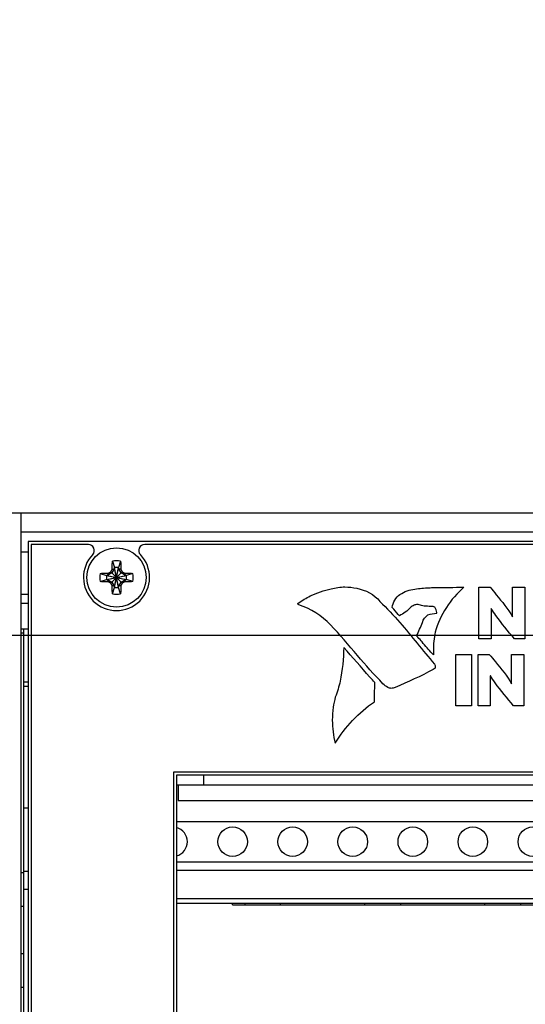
# Model space of a CAD drawing. Header units: inches. Extents: x 0 to 34, y 0 to 22.
# Tile 42 of 84: x 25.44 to 25.861, y 15.586 to 16.406. Entities that reach past the tile are written whole.
import ezdxf

# ---------------------------------------------------------------- set-up
doc = ezdxf.new("R2010")
doc.units = ezdxf.units.IN
doc.header["$LTSCALE"] = 1.87
doc.header["$MEASUREMENT"] = 0
doc.layers.get('0').update_dxf_attribs({"linetype": 'CONTINUOUS'})
doc.layers.add('DATUMCURVES', color=7, linetype='CONTINUOUS')
doc.layers.add('DIMENSIONS', color=7, linetype='CONTINUOUS')
doc.styles.get("Standard").update_dxf_attribs({"font": 'txt', "width": 0.8})
doc.dimstyles.new('DIMSTYLE_2', dxfattribs={"dimtxt": 0.125, "dimasz": 0.18, "dimexe": 0.18, "dimexo": 0.0625, "dimgap": 0.09, "dimtad": 0, "dimtih": 1, "dimtoh": 1, "dimlfac": 4, "dimzin": 4, "dimdsep": 46, "dimtxsty": 'STANDARD', "dimblk": '_FILLED', "dimblk1": '_FILLED', "dimblk2": '_FILLED', "dimcen": 0.09, "dimadec": 0, "dimazin": 0, "dimtp": 0.01, "dimtm": 0.01, "dimtfac": 1, "dimtofl": 0, "dimtmove": 0, "dimatfit": 3, "dimldrblk": '_FILLED', "dimfxl": 1, "dimtolj": 1, "dimtzin": 4, "dimarcsym": 0})

# ---------------------------------------------------------------- blocks, each defined once
blk = doc.blocks.new('_FILLED')
at = {"color": 0, "linetype": 'BYBLOCK'}
blk.add_solid([(0, 0), (-1, 0.1736), (-1, -0.1736)], dxfattribs=at)
blk = doc.blocks.new('*D12')
at = {"layer": 'DIMENSIONS', "color": 2, "linetype": 'CONTINUOUS'}
for p, q in [((25.38437, 16.04483), (25.38437, 18.36983)), ((29.68937, 16.05733), (29.68937, 18.36983)), ((25.38437, 18.24483), (26.51169, 18.24483)), ((29.68937, 18.24483), (27.96169, 18.24483))]:
    blk.add_line(p, q, dxfattribs=at)
at = {"layer": 'DIMENSIONS', "color": 2, "linetype": 'CONTINUOUS', "xscale": 0.18, "yscale": 0.18, "zscale": 0.18, "rotation": 180}
blk.add_blockref('_FILLED', (25.38437, 18.24483), dxfattribs=at)
at = {"layer": 'DIMENSIONS', "color": 2, "linetype": 'CONTINUOUS', "xscale": 0.18, "yscale": 0.18, "zscale": 0.18}
blk.add_blockref('_FILLED', (29.68937, 18.24483), dxfattribs=at)
at = {"layer": 'DIMENSIONS', "color": 2, "linetype": 'CONTINUOUS', "width": 0.8}
for s, p in [('[', (27.19919, 18.18233)), (']', (27.79919, 18.18233)), ('17.22', (26.57419, 18.18233)), ('437.4', (27.29919, 18.18233))]:
    blk.add_text(s, height=0.125, dxfattribs=at).set_placement(p)
blk = doc.blocks.new('*D14')
at = {"layer": 'DIMENSIONS', "color": 2, "linetype": 'CONTINUOUS'}
for p, q in [((25.38437, 16.05733), (25.38437, 16.86983)), ((27.36759, 15.9479), (27.36759, 16.86983)), ((25.38437, 16.74483), (25.02437, 16.74483)), ((27.36759, 16.74483), (27.72759, 16.74483))]:
    blk.add_line(p, q, dxfattribs=at)
at = {"layer": 'DIMENSIONS', "color": 2, "linetype": 'CONTINUOUS', "xscale": 0.18, "yscale": 0.18, "zscale": 0.18}
blk.add_blockref('_FILLED', (25.38437, 16.74483), dxfattribs=at)
at = {"layer": 'DIMENSIONS', "color": 2, "linetype": 'CONTINUOUS', "xscale": 0.18, "yscale": 0.18, "zscale": 0.18, "rotation": 180}
blk.add_blockref('_FILLED', (27.36759, 16.74483), dxfattribs=at)
at = {"layer": 'DIMENSIONS', "color": 2, "linetype": 'CONTINUOUS', "width": 0.8}
for s, p in [('[', (26.22707, 16.68233)), (']', (26.82707, 16.68233)), ('7.93', (25.70207, 16.68233)), ('201.5', (26.32707, 16.68233))]:
    blk.add_text(s, height=0.125, dxfattribs=at).set_placement(p)
blk = doc.blocks.new('*D22')
at = {"layer": 'DIMENSIONS', "color": 2, "linetype": 'CONTINUOUS'}
for p, q in [((24.62437, 16.74483), (24.44296, 16.74483)), ((24.62437, 15.99483), (24.62437, 16.74483)), ((25.32187, 15.99483), (24.49937, 15.99483)), ((27.31259, 15.8929), (24.49937, 15.8929)), ((24.62437, 15.8929), (24.62437, 15.5329))]:
    blk.add_line(p, q, dxfattribs=at)
at = {"layer": 'DIMENSIONS', "color": 2, "linetype": 'CONTINUOUS', "xscale": 0.18, "yscale": 0.18, "zscale": 0.18}
for p, rotation in [((24.62437, 15.99483), 270), ((24.62437, 15.8929), 90)]:
    blk.add_blockref('_FILLED', p, dxfattribs=dict(at, rotation=rotation))
at = {"layer": 'DIMENSIONS', "color": 2, "linetype": 'CONTINUOUS', "width": 0.8}
for s, p in [('[', (23.78046, 16.68233)), (']', (24.28046, 16.68233)), ('.41', (23.35546, 16.68233)), ('10.4', (23.88046, 16.68233))]:
    blk.add_text(s, height=0.125, dxfattribs=at).set_placement(p)
blk = doc.blocks.new('*D23')
at = {"layer": 'DIMENSIONS', "color": 2, "linetype": 'CONTINUOUS'}
for p, q in [((23.69437, 15.99483), (23.69437, 16.35483)), ((25.32187, 15.99483), (23.56937, 15.99483)), ((28.25111, 15.48955), (23.56937, 15.48955)), ((23.69437, 15.48955), (23.69437, 15.12955))]:
    blk.add_line(p, q, dxfattribs=at)
at = {"layer": 'DIMENSIONS', "color": 2, "linetype": 'CONTINUOUS', "xscale": 0.18, "yscale": 0.18, "zscale": 0.18}
for p, rotation in [((23.69437, 15.99483), 270), ((23.69437, 15.48955), 90)]:
    blk.add_blockref('_FILLED', p, dxfattribs=dict(at, rotation=rotation))
at = {"layer": 'DIMENSIONS', "color": 2, "linetype": 'CONTINUOUS', "width": 0.8}
for s, p in [('2.02', (23.39437, 15.79797)), ('[', (23.39437, 15.61047)), (']', (23.89437, 15.61047)), ('51.3', (23.49437, 15.61047))]:
    blk.add_text(s, height=0.125, dxfattribs=at).set_placement(p)
blk = doc.blocks.new('*D24')
at = {"layer": 'DIMENSIONS', "color": 2, "linetype": 'CONTINUOUS'}
for p, q in [((22.94437, 15.99483), (22.94437, 16.35483)), ((25.32187, 15.99483), (22.81937, 15.99483)), ((28.27959, 14.9938), (22.81937, 14.9938)), ((22.94437, 14.9938), (22.94437, 14.6338))]:
    blk.add_line(p, q, dxfattribs=at)
at = {"layer": 'DIMENSIONS', "color": 2, "linetype": 'CONTINUOUS', "xscale": 0.18, "yscale": 0.18, "zscale": 0.18}
for p, rotation in [((22.94437, 15.99483), 270), ((22.94437, 14.9938), 90)]:
    blk.add_blockref('_FILLED', p, dxfattribs=dict(at, rotation=rotation))
at = {"layer": 'DIMENSIONS', "color": 2, "linetype": 'CONTINUOUS', "width": 0.8}
for s, p in [('4.00', (22.59437, 15.3653)), ('[', (22.59437, 15.1778)), (']', (23.19437, 15.1778)), ('101.7', (22.69437, 15.1778))]:
    blk.add_text(s, height=0.125, dxfattribs=at).set_placement(p)

msp = doc.modelspace()

# ---------------------------------------------------------------- linework, layer by layer
at = {"color": 7, "linetype": 'CONTINUOUS'}
for p, q in [((29.69687, 15.99483), (25.38437, 15.99483)), ((25.44062, 15.99483), (25.44062, 14.25233)), ((25.44062, 15.97933), (29.64062, 15.97933)), ((25.44687, 15.97133), (25.44687, 14.26833)), ((27.84387, 15.97133), (25.44687, 15.97133)), ((25.44937, 15.96883), (25.44937, 14.27083)), ((25.49692, 15.96883), (25.44937, 15.96883)), ((27.74692, 15.96883), (25.54382, 15.96883)), ((25.44062, 15.96258), (25.44687, 15.96258)), ((25.51696, 15.95481), (25.51865, 15.94956)), ((25.52378, 15.95481), (25.52209, 15.94956)), ((25.50689, 15.94474), (25.51213, 15.94305)), ((25.51652, 15.94518), (25.51282, 15.94305)), ((25.51282, 15.94305), (25.51378, 15.94501)), ((25.51562, 15.93657), (25.52513, 15.94608)), ((25.51562, 15.94608), (25.52513, 15.93657)), ((25.51865, 15.94888), (25.51652, 15.94518)), ((25.51669, 15.94792), (25.51865, 15.94888)), ((25.51865, 15.93309), (25.52209, 15.94956)), ((25.51865, 15.94956), (25.51865, 15.94888)), ((25.52209, 15.93309), (25.51865, 15.94956)), ((25.51865, 15.93378), (25.52209, 15.94888)), ((25.52209, 15.93378), (25.51865, 15.94888)), ((25.52209, 15.94888), (25.52209, 15.94956)), ((25.52423, 15.94518), (25.52209, 15.94888)), ((25.52405, 15.94792), (25.52209, 15.94888)), ((25.52792, 15.94305), (25.52423, 15.94518)), ((25.52696, 15.94501), (25.52792, 15.94305)), ((25.53385, 15.94474), (25.52861, 15.94305)), ((25.50689, 15.93792), (25.51213, 15.93961)), ((25.51213, 15.94305), (25.52861, 15.93961)), ((25.51282, 15.94305), (25.51213, 15.94305)), ((25.51213, 15.93961), (25.52861, 15.94305)), ((25.51213, 15.93961), (25.51282, 15.93961)), ((25.51282, 15.94305), (25.52792, 15.93961)), ((25.51282, 15.93961), (25.52792, 15.94305)), ((25.51378, 15.93765), (25.51282, 15.93961)), ((25.51282, 15.93961), (25.51652, 15.93747)), ((25.51652, 15.93747), (25.51865, 15.93378)), ((25.52209, 15.93378), (25.52423, 15.93747)), ((25.52423, 15.93747), (25.52792, 15.93961)), ((25.52792, 15.93961), (25.52696, 15.93765)), ((25.52861, 15.94305), (25.52792, 15.94305)), ((25.52792, 15.93961), (25.52861, 15.93961)), ((25.53385, 15.93792), (25.52861, 15.93961)), ((25.44062, 15.92758), (25.44687, 15.92758)), ((25.51865, 15.93378), (25.51669, 15.93474)), ((25.51696, 15.92785), (25.51865, 15.93309)), ((25.51865, 15.93378), (25.51865, 15.93309)), ((25.52405, 15.93474), (25.52209, 15.93378)), ((25.52209, 15.93309), (25.52209, 15.93378)), ((25.52378, 15.92785), (25.52209, 15.93309)), ((25.44687, 15.91955), (25.44062, 15.91955)), ((25.44687, 15.89833), (25.44062, 15.89833)), ((25.44062, 15.89533), (25.44312, 15.89533)), ((25.44312, 15.14326), (25.44312, 15.89833)), ((25.44312, 15.85433), (25.44687, 15.85433)), ((25.44312, 15.85076), (25.44687, 15.85076)), ((25.56787, 15.77933), (25.56787, 14.46533)), ((27.77587, 15.77933), (25.56787, 15.77933)), ((25.57037, 15.77668), (25.57037, 14.48209)), ((27.77337, 15.77668), (25.57037, 15.77668)), ((25.59312, 15.76859), (25.59312, 15.77668)), ((25.57037, 15.76859), (27.77337, 15.76859)), ((25.57178, 15.76859), (25.57178, 15.7558)), ((25.57178, 15.7558), (27.76128, 15.7558)), ((25.44687, 15.74933), (25.44312, 15.74933)), ((25.57037, 15.73814), (27.77337, 15.73814)), ((25.57037, 15.70468), (27.77337, 15.70468)), ((25.57037, 15.69773), (27.77337, 15.69773)), ((25.44062, 15.69583), (25.44312, 15.69583)), ((25.44312, 15.69683), (25.44687, 15.69683)), ((25.44312, 15.68183), (25.44687, 15.68183)), ((25.57037, 15.67411), (27.77337, 15.67411)), ((25.44062, 15.66783), (25.44312, 15.66783)), ((25.57037, 15.67017), (27.77337, 15.67017)), ((25.61703, 15.6688), (25.61703, 15.67017)), ((25.61703, 15.6688), (25.9661, 15.6688)), ((25.62753, 15.6688), (25.62753, 15.67017)), ((25.65703, 15.6688), (25.65703, 15.67017)), ((25.72703, 15.6688), (25.72703, 15.67017)), ((25.75703, 15.6688), (25.75703, 15.67017)), ((25.82703, 15.6688), (25.82703, 15.67017)), ((25.85703, 15.6688), (25.85703, 15.67017)), ((25.44062, 15.62833), (25.44312, 15.62833)), ((25.44062, 15.60033), (25.44312, 15.60033))]:
    msp.add_line(p, q, dxfattribs=at)
for centre, radius in [((25.52037, 15.94133), 0.02461), ((25.61703, 15.72135), 0.0123), ((25.66703, 15.72135), 0.0123), ((25.71703, 15.72135), 0.0123), ((25.76703, 15.72135), 0.0123), ((25.81703, 15.72135), 0.0123), ((25.86703, 15.72135), 0.0123)]:
    msp.add_circle(centre, radius, dxfattribs=at)
for centre, radius, start, end in [((25.49692, 15.96383), 0.005, 316.18694, 90), ((25.54382, 15.96383), 0.005, 90, 223.81306), ((25.52037, 15.94133), 0.0275, 136.18694, 43.81306), ((25.52037, 15.94133), 0.01391, 75.81313, 104.18687), ((25.52037, 15.94133), 0.01391, 165.81313, 194.18687), ((25.52037, 15.94133), 0.00842, 78.18933, 101.81067), ((25.52037, 15.94133), 0.01391, 345.81313, 14.18687), ((25.52037, 15.94133), 0.00842, 168.18933, 191.81067), ((25.52037, 15.94133), 0.00842, 348.18933, 11.81067), ((25.52037, 15.94133), 0.01391, 255.81313, 284.18687), ((25.52037, 15.94133), 0.00842, 258.18933, 281.81067), ((25.56703, 15.72135), 0.0123, 286.00401, 73.99599)]:
    msp.add_arc(centre, radius, start, end, dxfattribs=at)
for points, knots in [([(25.51674, 15.94971), (25.51674, 15.94999), (25.51676, 15.95057), (25.51679, 15.9515), (25.51684, 15.95252), (25.51689, 15.95363), (25.51694, 15.95441), (25.51696, 15.95481)], [0, 0, 0, 0, 0.164165, 0.344085, 0.543583, 0.764145, 1, 1, 1, 1]), ([(25.52378, 15.95481), (25.5238, 15.95442), (25.52385, 15.95365), (25.52391, 15.95254), (25.52395, 15.95151), (25.52398, 15.95058), (25.524, 15.94999), (25.52401, 15.94971)], [0, 0, 0, 0, 0.230581, 0.451478, 0.653011, 0.834737, 1, 1, 1, 1]), ([(25.50689, 15.94474), (25.50728, 15.94476), (25.50805, 15.94481), (25.50916, 15.94486), (25.51019, 15.9449), (25.51112, 15.94494), (25.51171, 15.94496), (25.51199, 15.94496)], [0, 0, 0, 0, 0.230581, 0.451477, 0.653011, 0.834737, 1, 1, 1, 1]), ([(25.51199, 15.94496), (25.51221, 15.94497), (25.51262, 15.94498), (25.51322, 15.94499), (25.5136, 15.945), (25.51378, 15.94501)], [0, 0, 0, 0, 0.363242, 0.695392, 1, 1, 1, 1]), ([(25.51378, 15.94501), (25.51393, 15.9451), (25.51424, 15.94528), (25.5147, 15.94555), (25.51516, 15.94581), (25.51547, 15.94599), (25.51562, 15.94608)], [0, 0, 0, 0, 0.250891, 0.501855, 0.751823, 1, 1, 1, 1]), ([(25.51562, 15.94608), (25.51571, 15.94623), (25.51589, 15.94654), (25.51615, 15.947), (25.51642, 15.94746), (25.5166, 15.94777), (25.51669, 15.94792)], [0, 0, 0, 0, 0.249089, 0.499407, 0.750091, 1, 1, 1, 1]), ([(25.51669, 15.94792), (25.5167, 15.9481), (25.51671, 15.94848), (25.51672, 15.94908), (25.51673, 15.94949), (25.51674, 15.94971)], [0, 0, 0, 0, 0.304476, 0.636203, 1, 1, 1, 1]), ([(25.52401, 15.94971), (25.52401, 15.94949), (25.52402, 15.94908), (25.52404, 15.94848), (25.52405, 15.9481), (25.52405, 15.94792)], [0, 0, 0, 0, 0.363282, 0.695398, 1, 1, 1, 1]), ([(25.52405, 15.94792), (25.52414, 15.94777), (25.52432, 15.94746), (25.52459, 15.947), (25.52486, 15.94654), (25.52504, 15.94623), (25.52513, 15.94608)], [0, 0, 0, 0, 0.25105, 0.502031, 0.751928, 1, 1, 1, 1]), ([(25.52513, 15.94608), (25.52528, 15.94599), (25.52558, 15.94581), (25.52604, 15.94555), (25.5265, 15.94528), (25.52681, 15.9451), (25.52696, 15.94501)], [0, 0, 0, 0, 0.249088, 0.499406, 0.75009, 1, 1, 1, 1]), ([(25.52696, 15.94501), (25.52715, 15.945), (25.52753, 15.94499), (25.52812, 15.94498), (25.52854, 15.94497), (25.52875, 15.94496)], [0, 0, 0, 0, 0.304476, 0.636203, 1, 1, 1, 1]), ([(25.52875, 15.94496), (25.52903, 15.94496), (25.52962, 15.94494), (25.53054, 15.94491), (25.53156, 15.94486), (25.53268, 15.94481), (25.53345, 15.94476), (25.53385, 15.94474)], [0, 0, 0, 0, 0.164165, 0.344085, 0.543582, 0.764145, 1, 1, 1, 1]), ([(25.51199, 15.93769), (25.51171, 15.9377), (25.51112, 15.93772), (25.5102, 15.93775), (25.50918, 15.93779), (25.50807, 15.93785), (25.50729, 15.93789), (25.50689, 15.93792)], [0, 0, 0, 0, 0.164165, 0.344085, 0.543582, 0.764145, 1, 1, 1, 1]), ([(25.51378, 15.93765), (25.5136, 15.93765), (25.51322, 15.93766), (25.51262, 15.93768), (25.51221, 15.93769), (25.51199, 15.93769)], [0, 0, 0, 0, 0.304476, 0.636203, 1, 1, 1, 1]), ([(25.51562, 15.93657), (25.51547, 15.93666), (25.51516, 15.93684), (25.5147, 15.93711), (25.51424, 15.93738), (25.51393, 15.93756), (25.51378, 15.93765)], [0, 0, 0, 0, 0.249176, 0.499554, 0.750223, 1, 1, 1, 1]), ([(25.51669, 15.93474), (25.5166, 15.93489), (25.51642, 15.9352), (25.51615, 15.93566), (25.51588, 15.93612), (25.51571, 15.93642), (25.51562, 15.93657)], [0, 0, 0, 0, 0.251028, 0.502007, 0.751913, 1, 1, 1, 1]), ([(25.52513, 15.93657), (25.52504, 15.93642), (25.52486, 15.93611), (25.52459, 15.93565), (25.52432, 15.9352), (25.52414, 15.93489), (25.52405, 15.93474)], [0, 0, 0, 0, 0.249176, 0.499553, 0.750223, 1, 1, 1, 1]), ([(25.52696, 15.93765), (25.52681, 15.93756), (25.5265, 15.93738), (25.52604, 15.93711), (25.52558, 15.93684), (25.52528, 15.93666), (25.52513, 15.93657)], [0, 0, 0, 0, 0.251029, 0.502008, 0.751914, 1, 1, 1, 1]), ([(25.52875, 15.93769), (25.52854, 15.93769), (25.52812, 15.93768), (25.52753, 15.93766), (25.52715, 15.93765), (25.52696, 15.93765)], [0, 0, 0, 0, 0.363242, 0.695391, 1, 1, 1, 1]), ([(25.53385, 15.93792), (25.53346, 15.93789), (25.53269, 15.93785), (25.53159, 15.93779), (25.53056, 15.93775), (25.52963, 15.93772), (25.52904, 15.9377), (25.52875, 15.93769)], [0, 0, 0, 0, 0.230581, 0.451477, 0.653011, 0.834737, 1, 1, 1, 1]), ([(25.51674, 15.93294), (25.51673, 15.93316), (25.51672, 15.93358), (25.51671, 15.93417), (25.5167, 15.93455), (25.51669, 15.93474)], [0, 0, 0, 0, 0.363242, 0.695391, 1, 1, 1, 1]), ([(25.51696, 15.92785), (25.51694, 15.92824), (25.51689, 15.929), (25.51684, 15.93011), (25.51679, 15.93114), (25.51676, 15.93207), (25.51674, 15.93266), (25.51674, 15.93294)], [0, 0, 0, 0, 0.230581, 0.451477, 0.653011, 0.834737, 1, 1, 1, 1]), ([(25.52401, 15.93294), (25.524, 15.93267), (25.52398, 15.93208), (25.52395, 15.93116), (25.52391, 15.93014), (25.52385, 15.92902), (25.52381, 15.92825), (25.52378, 15.92785)], [0, 0, 0, 0, 0.164165, 0.344085, 0.543583, 0.764145, 1, 1, 1, 1]), ([(25.52405, 15.93474), (25.52405, 15.93455), (25.52404, 15.93417), (25.52402, 15.93358), (25.52401, 15.93316), (25.52401, 15.93294)], [0, 0, 0, 0, 0.304476, 0.636203, 1, 1, 1, 1])]:
    msp.add_open_spline(points, degree=3, knots=knots, dxfattribs=at)
at = {"layer": 'DATUMCURVES', "color": 40, "linetype": 'CONTINUOUS'}
for points in [[(25.68165, 15.92603, 1.71653), (25.68717, 15.92859, 1.71653), (25.693, 15.93056, 1.71653), (25.69894, 15.93189, 1.71653)], [(25.69894, 15.93189, 1.71653), (25.69894, 15.9319, 1.71653), (25.69895, 15.9319, 1.71653), (25.69895, 15.9319, 1.71653)], [(25.72043, 15.93234, 1.71653), (25.72043, 15.93233, 1.71653), (25.72043, 15.93233, 1.71653), (25.72043, 15.93232, 1.71653)], [(25.72043, 15.93232, 1.71653), (25.72772, 15.93114, 1.71653), (25.73495, 15.92705, 1.71653), (25.73972, 15.92141, 1.71653)], [(25.74997, 15.91638, 1.71653), (25.7504, 15.92056, 1.71653), (25.75291, 15.92482, 1.71653), (25.75635, 15.92723, 1.71653)], [(25.75635, 15.92723, 1.71653), (25.75636, 15.92723, 1.71653), (25.75636, 15.92723, 1.71653), (25.75637, 15.92722, 1.71653)], [(25.75637, 15.92722, 1.71653), (25.76006, 15.92963, 1.71653), (25.76443, 15.9312, 1.71653), (25.76881, 15.93169, 1.71653)], [(25.7688, 15.93169, 1.71653), (25.77264, 15.93228, 1.71653), (25.77652, 15.93266, 1.71653), (25.7804, 15.93282, 1.71653)], [(25.76881, 15.93169, 1.71653), (25.76881, 15.93169, 1.71653), (25.76881, 15.93169, 1.71653), (25.7688, 15.93169, 1.71653)], [(25.7804, 15.93282, 1.71653), (25.78039, 15.93283, 1.71653), (25.78039, 15.93283, 1.71653), (25.78039, 15.93283, 1.71653)], [(25.8096, 15.93326, 1.71653), (25.79845, 15.92353, 1.71653), (25.78981, 15.91009, 1.71653), (25.78559, 15.8959, 1.71653)], [(25.67169, 15.91998, 1.71653), (25.6717, 15.91998, 1.71653), (25.6717, 15.91998, 1.71653), (25.67171, 15.91998, 1.71653)], [(25.67171, 15.91998, 1.71653), (25.67491, 15.92218, 1.71653), (25.67824, 15.92421, 1.71653), (25.68167, 15.92603, 1.71653)], [(25.68167, 15.92603, 1.71653), (25.68166, 15.92603, 1.71653), (25.68166, 15.92603, 1.71653), (25.68165, 15.92603, 1.71653)], [(25.73972, 15.92141, 1.71653), (25.73972, 15.92142, 1.71653), (25.73972, 15.92142, 1.71653), (25.73972, 15.92142, 1.71653)], [(25.73972, 15.92142, 1.71653), (25.7453, 15.9156, 1.71653), (25.75085, 15.90975, 1.71653), (25.75637, 15.90388, 1.71653)], [(25.67202, 15.91858, 1.71653), (25.67202, 15.91858, 1.71653), (25.67203, 15.91859, 1.71653), (25.67203, 15.91859, 1.71653)], [(25.69852, 15.90194, 1.71653), (25.69139, 15.90955, 1.71653), (25.68197, 15.91546, 1.71653), (25.67202, 15.91858, 1.71653)], [(25.76505, 15.91626, 1.71653), (25.76252, 15.91341, 1.71653), (25.75931, 15.91106, 1.71653), (25.75583, 15.90951, 1.71653)], [(25.76508, 15.91624, 1.71653), (25.76507, 15.91625, 1.71653), (25.76506, 15.91626, 1.71653), (25.76505, 15.91626, 1.71653)], [(25.76814, 15.91817, 1.71653), (25.76703, 15.91771, 1.71653), (25.76598, 15.91704, 1.71653), (25.76508, 15.91624, 1.71653)], [(25.76813, 15.91819, 1.71653), (25.76813, 15.91818, 1.71653), (25.76814, 15.91818, 1.71653), (25.76814, 15.91817, 1.71653)], [(25.77236, 15.91857, 1.71653), (25.77237, 15.91858, 1.71653), (25.77237, 15.91858, 1.71653), (25.77237, 15.91859, 1.71653)], [(25.77653, 15.91756, 1.71653), (25.77511, 15.91773, 1.71653), (25.7737, 15.91807, 1.71653), (25.77236, 15.91857, 1.71653)], [(25.77655, 15.91757, 1.71653), (25.77654, 15.91757, 1.71653), (25.77654, 15.91756, 1.71653), (25.77653, 15.91756, 1.71653)], [(25.78209, 15.91724, 1.71653), (25.78024, 15.91727, 1.71653), (25.77839, 15.91738, 1.71653), (25.77655, 15.91757, 1.71653)], [(25.78207, 15.91725, 1.71653), (25.78207, 15.91725, 1.71653), (25.78208, 15.91724, 1.71653), (25.78209, 15.91724, 1.71653)], [(25.78533, 15.91663, 1.71653), (25.78533, 15.91663, 1.71653), (25.78533, 15.91664, 1.71653), (25.78533, 15.91664, 1.71653)], [(25.78698, 15.91156, 1.71653), (25.78697, 15.91156, 1.71653), (25.78697, 15.91156, 1.71653), (25.78696, 15.91157, 1.71653)], [(25.83241, 15.91545, 1.71653), (25.83237, 15.91545, 1.71653), (25.83232, 15.91545, 1.71653), (25.83228, 15.91545, 1.71653)], [(25.75583, 15.90951, 1.71653), (25.75583, 15.90951, 1.71653), (25.75583, 15.90951, 1.71653), (25.75583, 15.90951, 1.71653)], [(25.75637, 15.90388, 1.71653), (25.75636, 15.90389, 1.71653), (25.75635, 15.9039, 1.71653), (25.75634, 15.90391, 1.71653)], [(25.75634, 15.90391, 1.71653), (25.76589, 15.89234, 1.71653), (25.77544, 15.88078, 1.71653), (25.785, 15.86922, 1.71653)], [(25.77021, 15.89289, 1.71653), (25.772, 15.8965, 1.71653), (25.7736, 15.90021, 1.71653), (25.77499, 15.90399, 1.71653)], [(25.77499, 15.90399, 1.71653), (25.77499, 15.90398, 1.71653), (25.77499, 15.90397, 1.71653), (25.775, 15.90397, 1.71653)], [(25.775, 15.90397, 1.71653), (25.77573, 15.90645, 1.71653), (25.77748, 15.90877, 1.71653), (25.77965, 15.91017, 1.71653)], [(25.77965, 15.91017, 1.71653), (25.77965, 15.91017, 1.71653), (25.77966, 15.91017, 1.71653), (25.77966, 15.91017, 1.71653)], [(25.84997, 15.90866, 1.71653), (25.85001, 15.90866, 1.71653), (25.85005, 15.90866, 1.71653), (25.85009, 15.90866, 1.71653)], [(25.69853, 15.90195, 1.71653), (25.69853, 15.90195, 1.71653), (25.69853, 15.90194, 1.71653), (25.69852, 15.90194, 1.71653)], [(25.721, 15.87641, 1.71653), (25.71373, 15.88511, 1.71653), (25.70623, 15.89362, 1.71653), (25.69853, 15.90195, 1.71653)], [(25.78559, 15.8959, 1.71653), (25.78559, 15.8959, 1.71653), (25.78559, 15.8959, 1.71653), (25.7856, 15.8959, 1.71653)], [(25.78312, 15.87809, 1.71653), (25.78023, 15.88118, 1.71653), (25.77745, 15.88437, 1.71653), (25.77478, 15.88765, 1.71653)], [(25.77478, 15.88765, 1.71653), (25.77478, 15.88764, 1.71653), (25.77479, 15.88764, 1.71653), (25.77479, 15.88763, 1.71653)], [(25.70956, 15.88315, 1.71653), (25.70939, 15.87371, 1.71653), (25.70841, 15.86424, 1.71653), (25.70662, 15.85497, 1.71653)], [(25.78424, 15.87688, 1.71653), (25.78386, 15.87729, 1.71653), (25.78349, 15.87769, 1.71653), (25.78312, 15.87809, 1.71653)], [(25.74221, 15.85287, 1.71653), (25.73487, 15.86047, 1.71653), (25.72779, 15.86832, 1.71653), (25.72099, 15.87641, 1.71653)], [(25.72099, 15.87641, 1.71653), (25.72099, 15.87641, 1.71653), (25.721, 15.87641, 1.71653), (25.721, 15.87641, 1.71653)], [(25.78425, 15.87687, 1.71653), (25.78424, 15.87687, 1.71653), (25.78424, 15.87688, 1.71653), (25.78424, 15.87688, 1.71653)], [(25.78396, 15.86471, 1.71653), (25.77368, 15.85918, 1.71653), (25.76308, 15.85421, 1.71653), (25.75225, 15.84984, 1.71653)], [(25.7856, 15.86593, 1.71653), (25.78512, 15.86545, 1.71653), (25.78456, 15.86503, 1.71653), (25.78396, 15.86469, 1.71653)], [(25.78396, 15.86469, 1.71653), (25.78396, 15.8647, 1.71653), (25.78396, 15.8647, 1.71653), (25.78396, 15.86471, 1.71653)], [(25.785, 15.86922, 1.71653), (25.785, 15.86923, 1.71653), (25.785, 15.86923, 1.71653), (25.78501, 15.86924, 1.71653)], [(25.78501, 15.86924, 1.71653), (25.78527, 15.86885, 1.71653), (25.78551, 15.86843, 1.71653), (25.78571, 15.868, 1.71653)], [(25.78562, 15.86592, 1.71653), (25.78561, 15.86592, 1.71653), (25.78561, 15.86593, 1.71653), (25.7856, 15.86593, 1.71653)], [(25.78571, 15.868, 1.71653), (25.78571, 15.86799, 1.71653), (25.7857, 15.86798, 1.71653), (25.7857, 15.86798, 1.71653)], [(25.70664, 15.85496, 1.71653), (25.70556, 15.85048, 1.71653), (25.70418, 15.84606, 1.71653), (25.70253, 15.84175, 1.71653)], [(25.70662, 15.85497, 1.71653), (25.70663, 15.85497, 1.71653), (25.70663, 15.85497, 1.71653), (25.70664, 15.85496, 1.71653)], [(25.83165, 15.85957, 1.71653), (25.83161, 15.85957, 1.71653), (25.83157, 15.85957, 1.71653), (25.83153, 15.85957, 1.71653)], [(25.74222, 15.85286, 1.71653), (25.74221, 15.85287, 1.71653), (25.74221, 15.85287, 1.71653), (25.74221, 15.85287, 1.71653)], [(25.74617, 15.84978, 1.71653), (25.74477, 15.85069, 1.71653), (25.74344, 15.85173, 1.71653), (25.74222, 15.85286, 1.71653)], [(25.74614, 15.84976, 1.71653), (25.74615, 15.84977, 1.71653), (25.74616, 15.84977, 1.71653), (25.74617, 15.84978, 1.71653)], [(25.75225, 15.84984, 1.71653), (25.75225, 15.84984, 1.71653), (25.75226, 15.84984, 1.71653), (25.75226, 15.84984, 1.71653)], [(25.75226, 15.84984, 1.71653), (25.75226, 15.84983, 1.71653), (25.75226, 15.84982, 1.71653), (25.75226, 15.84981, 1.71653)], [(25.84921, 15.85277, 1.71653), (25.84926, 15.85277, 1.71653), (25.8493, 15.85277, 1.71653), (25.84934, 15.85277, 1.71653)], [(25.70252, 15.84177, 1.71653), (25.70182, 15.83895, 1.71653), (25.70123, 15.83611, 1.71653), (25.70076, 15.83325, 1.71653)], [(25.70237, 15.80331, 1.71653), (25.71065, 15.81687, 1.71653), (25.72204, 15.82891, 1.71653), (25.73511, 15.83794, 1.71653)], [(25.70253, 15.84175, 1.71653), (25.70253, 15.84176, 1.71653), (25.70253, 15.84176, 1.71653), (25.70252, 15.84177, 1.71653)], [(25.73511, 15.83794, 1.71653), (25.73511, 15.83794, 1.71653), (25.73511, 15.83794, 1.71653), (25.7351, 15.83795, 1.71653)], [(25.70076, 15.83325, 1.71653), (25.70076, 15.83325, 1.71653), (25.70075, 15.83324, 1.71653), (25.70075, 15.83324, 1.71653)], [(25.70235, 15.80332, 1.71653), (25.70236, 15.80331, 1.71653), (25.70236, 15.80331, 1.71653), (25.70237, 15.80331, 1.71653)]]:
    msp.add_open_spline(points, degree=3, dxfattribs=at)
for points, knots in [([(25.69895, 15.9319, 1.71653), (25.70273, 15.93292, 1.71653), (25.70998, 15.93388, 1.71653), (25.71721, 15.93307, 1.71653), (25.72043, 15.93234, 1.71653)], [0, 0, 0, 0, 0.541983, 1, 1, 1, 1]), ([(25.78039, 15.93283, 1.71653), (25.78191, 15.93286, 1.71653), (25.79165, 15.933, 1.71653), (25.80138, 15.93314, 1.71653), (25.8096, 15.93326, 1.71653)], [0, 0, 0, 0, 0.15625, 1, 1, 1, 1]), ([(25.82213, 15.89036, 1.71653), (25.82213, 15.89259, 1.71653), (25.82213, 15.90687, 1.71653), (25.82213, 15.92115, 1.71653), (25.82213, 15.93319, 1.71653)], [0, 0, 0, 0, 0.15625, 1, 1, 1, 1]), ([(25.82213, 15.93319, 1.71653), (25.82261, 15.93319, 1.71653), (25.82574, 15.93319, 1.71653), (25.82886, 15.93319, 1.71653), (25.83149, 15.93319, 1.71653)], [0, 0, 0, 0, 0.15625, 1, 1, 1, 1]), ([(25.83149, 15.93319, 1.71653), (25.83318, 15.93112, 1.71653), (25.83959, 15.92316, 1.71653), (25.84644, 15.91535, 1.71653), (25.84997, 15.90866, 1.71653)], [0, 0, 0, 0, 0.260996, 1, 1, 1, 1]), ([(25.85009, 15.90866, 1.71653), (25.85009, 15.90993, 1.71653), (25.85009, 15.91811, 1.71653), (25.85009, 15.92629, 1.71653), (25.85009, 15.93319, 1.71653)], [0, 0, 0, 0, 0.15625, 1, 1, 1, 1]), ([(25.85009, 15.93319, 1.71653), (25.85062, 15.93319, 1.71653), (25.854, 15.93319, 1.71653), (25.85739, 15.93319, 1.71653), (25.86025, 15.93319, 1.71653)], [0, 0, 0, 0, 0.15625, 1, 1, 1, 1]), ([(25.86025, 15.93319, 1.71653), (25.86025, 15.93096, 1.71653), (25.86025, 15.91668, 1.71653), (25.86025, 15.90241, 1.71653), (25.86025, 15.89036, 1.71653)], [0, 0, 0, 0, 0.15625, 1, 1, 1, 1]), ([(25.67203, 15.91859, 1.71653), (25.67169, 15.91861, 1.71653), (25.6711, 15.91924, 1.71653), (25.67148, 15.91985, 1.71653), (25.67169, 15.91998, 1.71653)], [0, 0, 0, 0, 0.581184, 1, 1, 1, 1]), ([(25.75583, 15.90951, 1.71653), (25.75553, 15.90987, 1.71653), (25.75357, 15.91216, 1.71653), (25.75162, 15.91445, 1.71653), (25.74997, 15.91638, 1.71653)], [0, 0, 0, 0, 0.15625, 1, 1, 1, 1]), ([(25.77237, 15.91859, 1.71653), (25.77185, 15.91875, 1.71653), (25.7704, 15.91897, 1.71653), (25.76892, 15.9186, 1.71653), (25.76813, 15.91819, 1.71653)], [0, 0, 0, 0, 0.381296, 1, 1, 1, 1]), ([(25.77966, 15.91017, 1.71653), (25.78193, 15.91108, 1.71653), (25.78446, 15.91156, 1.71653), (25.78694, 15.91156, 1.71653), (25.78698, 15.91156, 1.71653)], [0, 0, 0, 0, 0.98452, 1, 1, 1, 1]), ([(25.78533, 15.91664, 1.71653), (25.78441, 15.91705, 1.71653), (25.78328, 15.91728, 1.71653), (25.78217, 15.91726, 1.71653), (25.78207, 15.91725, 1.71653)], [0, 0, 0, 0, 0.904137, 1, 1, 1, 1]), ([(25.78696, 15.91157, 1.71653), (25.78698, 15.91175, 1.71653), (25.78705, 15.91354, 1.71653), (25.78637, 15.91541, 1.71653), (25.78533, 15.91663, 1.71653)], [0, 0, 0, 0, 0.105851, 1, 1, 1, 1]), ([(25.83228, 15.91545, 1.71653), (25.83228, 15.91414, 1.71653), (25.83228, 15.90578, 1.71653), (25.83228, 15.89742, 1.71653), (25.83228, 15.89036, 1.71653)], [0, 0, 0, 0, 0.15625, 1, 1, 1, 1]), ([(25.85162, 15.89036, 1.71653), (25.84638, 15.89669, 1.71653), (25.83952, 15.90471, 1.71653), (25.83357, 15.91344, 1.71653), (25.83241, 15.91545, 1.71653)], [0, 0, 0, 0, 0.779662, 1, 1, 1, 1]), ([(25.7856, 15.8959, 1.71653), (25.78464, 15.89087, 1.71653), (25.78405, 15.88448, 1.71653), (25.78419, 15.87811, 1.71653), (25.78425, 15.87687, 1.71653)], [0, 0, 0, 0, 0.804113, 1, 1, 1, 1]), ([(25.77479, 15.88763, 1.71653), (25.77455, 15.88791, 1.71653), (25.77302, 15.88966, 1.71653), (25.7715, 15.89141, 1.71653), (25.77021, 15.89289, 1.71653)], [0, 0, 0, 0, 0.15625, 1, 1, 1, 1]), ([(25.83228, 15.89036, 1.71653), (25.83176, 15.89036, 1.71653), (25.82837, 15.89036, 1.71653), (25.82498, 15.89036, 1.71653), (25.82213, 15.89036, 1.71653)], [0, 0, 0, 0, 0.15625, 1, 1, 1, 1]), ([(25.86025, 15.89036, 1.71653), (25.8598, 15.89036, 1.71653), (25.85692, 15.89036, 1.71653), (25.85405, 15.89036, 1.71653), (25.85162, 15.89036, 1.71653)], [0, 0, 0, 0, 0.15625, 1, 1, 1, 1]), ([(25.73538, 15.8538, 1.71653), (25.73404, 15.85533, 1.71653), (25.72543, 15.86511, 1.71653), (25.71682, 15.8749, 1.71653), (25.70956, 15.88315, 1.71653)], [0, 0, 0, 0, 0.15625, 1, 1, 1, 1]), ([(25.80291, 15.83448, 1.71653), (25.80291, 15.83671, 1.71653), (25.80291, 15.85099, 1.71653), (25.80291, 15.86526, 1.71653), (25.80291, 15.87731, 1.71653)], [0, 0, 0, 0, 0.15625, 1, 1, 1, 1]), ([(25.80291, 15.87731, 1.71653), (25.80359, 15.87731, 1.71653), (25.80789, 15.87731, 1.71653), (25.81219, 15.87731, 1.71653), (25.81583, 15.87731, 1.71653)], [0, 0, 0, 0, 0.15625, 1, 1, 1, 1]), ([(25.81583, 15.87731, 1.71653), (25.81583, 15.87508, 1.71653), (25.81583, 15.8608, 1.71653), (25.81583, 15.84652, 1.71653), (25.81583, 15.83448, 1.71653)], [0, 0, 0, 0, 0.15625, 1, 1, 1, 1]), ([(25.82137, 15.83448, 1.71653), (25.82137, 15.83671, 1.71653), (25.82137, 15.85099, 1.71653), (25.82137, 15.86526, 1.71653), (25.82137, 15.87731, 1.71653)], [0, 0, 0, 0, 0.15625, 1, 1, 1, 1]), ([(25.82137, 15.87731, 1.71653), (25.82186, 15.87731, 1.71653), (25.82498, 15.87731, 1.71653), (25.8281, 15.87731, 1.71653), (25.83074, 15.87731, 1.71653)], [0, 0, 0, 0, 0.15625, 1, 1, 1, 1]), ([(25.83074, 15.87731, 1.71653), (25.83242, 15.87524, 1.71653), (25.83883, 15.86728, 1.71653), (25.84569, 15.85947, 1.71653), (25.84921, 15.85277, 1.71653)], [0, 0, 0, 0, 0.260994, 1, 1, 1, 1]), ([(25.84934, 15.85277, 1.71653), (25.84934, 15.85405, 1.71653), (25.84934, 15.86223, 1.71653), (25.84934, 15.87041, 1.71653), (25.84934, 15.87731, 1.71653)], [0, 0, 0, 0, 0.15625, 1, 1, 1, 1]), ([(25.84934, 15.87731, 1.71653), (25.84987, 15.87731, 1.71653), (25.85325, 15.87731, 1.71653), (25.85664, 15.87731, 1.71653), (25.85949, 15.87731, 1.71653)], [0, 0, 0, 0, 0.15625, 1, 1, 1, 1]), ([(25.85949, 15.87731, 1.71653), (25.85949, 15.87508, 1.71653), (25.85949, 15.8608, 1.71653), (25.85949, 15.84652, 1.71653), (25.85949, 15.83448, 1.71653)], [0, 0, 0, 0, 0.15625, 1, 1, 1, 1]), ([(25.7857, 15.86798, 1.71653), (25.78572, 15.86775, 1.71653), (25.78575, 15.86706, 1.71653), (25.78569, 15.86637, 1.71653), (25.78562, 15.86592, 1.71653)], [0, 0, 0, 0, 0.333882, 1, 1, 1, 1]), ([(25.7351, 15.83795, 1.71653), (25.73512, 15.83877, 1.71653), (25.73521, 15.84406, 1.71653), (25.7353, 15.84934, 1.71653), (25.73538, 15.8538, 1.71653)], [0, 0, 0, 0, 0.15625, 1, 1, 1, 1]), ([(25.83153, 15.85957, 1.71653), (25.83153, 15.85826, 1.71653), (25.83153, 15.8499, 1.71653), (25.83153, 15.84153, 1.71653), (25.83153, 15.83448, 1.71653)], [0, 0, 0, 0, 0.15625, 1, 1, 1, 1]), ([(25.85087, 15.83448, 1.71653), (25.84563, 15.84081, 1.71653), (25.83877, 15.84883, 1.71653), (25.83282, 15.85755, 1.71653), (25.83165, 15.85957, 1.71653)], [0, 0, 0, 0, 0.779658, 1, 1, 1, 1]), ([(25.75226, 15.84981, 1.71653), (25.75132, 15.84931, 1.71653), (25.74919, 15.84877, 1.71653), (25.74706, 15.84929, 1.71653), (25.74614, 15.84976, 1.71653)], [0, 0, 0, 0, 0.507699, 1, 1, 1, 1]), ([(25.70075, 15.83324, 1.71653), (25.70027, 15.82969, 1.71653), (25.69959, 15.81966, 1.71653), (25.70082, 15.80958, 1.71653), (25.70235, 15.80332, 1.71653)], [0, 0, 0, 0, 0.356879, 1, 1, 1, 1]), ([(25.81583, 15.83448, 1.71653), (25.81515, 15.83448, 1.71653), (25.81085, 15.83448, 1.71653), (25.80655, 15.83448, 1.71653), (25.80291, 15.83448, 1.71653)], [0, 0, 0, 0, 0.15625, 1, 1, 1, 1]), ([(25.83153, 15.83448, 1.71653), (25.831, 15.83448, 1.71653), (25.82762, 15.83448, 1.71653), (25.82423, 15.83448, 1.71653), (25.82137, 15.83448, 1.71653)], [0, 0, 0, 0, 0.15625, 1, 1, 1, 1]), ([(25.85949, 15.83448, 1.71653), (25.85904, 15.83448, 1.71653), (25.85617, 15.83448, 1.71653), (25.85329, 15.83448, 1.71653), (25.85087, 15.83448, 1.71653)], [0, 0, 0, 0, 0.15625, 1, 1, 1, 1])]:
    msp.add_open_spline(points, degree=3, knots=knots, dxfattribs=at)

# ---------------------------------------------------------------- dimensions: what is measured, and where the dimension line sits
at = {"layer": 'DIMENSIONS', "color": 2, "linetype": 'CONTINUOUS'}
for base, p1, p2, picture, middle in [((29.68937, 18.24483), (25.38437, 16.04483), (29.68937, 16.05733), '*D12', (27.23669, 18.24483)), ((27.36759, 16.74483), (25.38437, 16.05733), (27.36759, 15.9479), '*D14', (26.31457, 16.74483))]:
    dim = msp.add_linear_dim(base=base, p1=p1, p2=p2, dimstyle='DIMSTYLE_2', dxfattribs=at)
    dim.commit()
    dim.dimension.update_dxf_attribs({"geometry": picture, "text_midpoint": middle, "dimtype": 160})
for base, p1, p2, angle, picture, middle in [((24.62437, 15.99483), (27.31259, 15.8929), (25.32187, 15.99483), 90, '*D22', (23.86796, 16.74483)), ((22.94437, 14.9938), (25.32187, 15.99483), (28.27959, 14.9938), 270, '*D24', (22.94437, 15.33405)), ((23.69437, 15.48955), (25.32187, 15.99483), (28.25111, 15.48955), 270, '*D23', (23.69437, 15.76672))]:
    dim = msp.add_linear_dim(base=base, p1=p1, p2=p2, angle=angle, dimstyle='DIMSTYLE_2', dxfattribs=at)
    dim.commit()
    dim.dimension.update_dxf_attribs({"geometry": picture, "text_midpoint": middle, "dimtype": 160})

doc.saveas('drawing.dxf')
